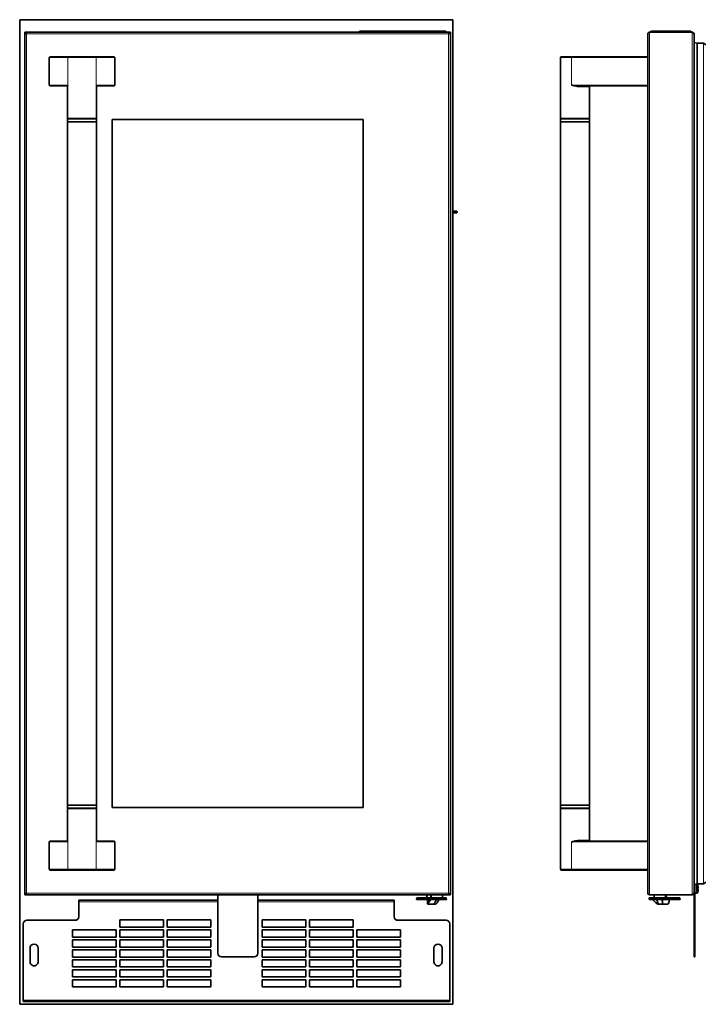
# Model space of a CAD drawing. Extents: x 9.5 to 55.4, y -5.9 to 61.1.
# Tile 1 of 3: x 9.5 to 33, y -5.9 to 27.9. Entities that reach past the tile are written whole.
import ezdxf

# ---------------------------------------------------------------- set-up
doc = ezdxf.new("R2010")
doc.units = 0
doc.header["$MEASUREMENT"] = 0

msp = doc.modelspace()

# ---------------------------------------------------------------- linework, layer by layer
at = {"color": 7, "lineweight": 35}
for p, q in [((9.481594, 27.904521), (9.481594, -5.92748)), ((9.481594, 27.904521), (24.361591, 27.904521)), ((24.365431, 27.904521), (24.361591, 27.904521)), ((24.361591, -5.92748), (24.361591, 27.904521)), ((24.365431, 21.309079), (24.365431, 27.904521)), ((9.66129, 27.475399), (9.69119, 27.475399)), ((9.66129, -2.164603), (9.66129, 27.475399)), ((9.701188, 27.445496), (9.701188, 27.475399)), ((9.701188, 27.475399), (24.241391, 27.475399)), ((21.408288, 27.505397), (21.158289, 27.505397)), ((21.158289, 27.475399), (21.158289, 27.505397)), ((21.408288, 27.505397), (23.878289, 27.505397)), ((24.128288, 27.505397), (23.878289, 27.505397)), ((24.128288, 27.505397), (24.128288, 27.475399)), ((24.241391, 27.475399), (24.241391, 27.445496)), ((24.281289, 27.475399), (24.251392, 27.475399)), ((24.281289, 27.475399), (24.281289, -2.164603)), ((31.063151, 27.415896), (31.063151, 27.415498)), ((31.063151, -2.104702), (31.063151, 27.415498)), ((31.123047, 27.475399), (32.593148, 27.475399)), ((31.418149, 27.505397), (31.16815, 27.505397)), ((31.16815, 27.475399), (31.16815, 27.505397)), ((31.418149, 27.505397), (32.28815, 27.505397)), ((32.538149, 27.505397), (32.28815, 27.505397)), ((32.538149, 27.505397), (32.538149, 27.475399)), ((32.649051, 27.415498), (32.653049, 27.415498)), ((32.653049, 27.415498), (32.653049, 27.397223)), ((32.653049, 27.397211), (32.653049, -2.086418)), ((32.759736, 27.09539), (32.659201, 27.126172)), ((32.978737, 27.09539), (32.759736, 27.09539)), ((32.759736, -1.784603), (32.759736, 27.09539)), ((10.498791, 26.600397), (10.498791, 25.660396)), ((10.529671, 26.630398), (11.167198, 26.630398)), ((11.167198, 26.630398), (12.08038, 26.630398)), ((12.08038, 26.630398), (12.717909, 26.630398)), ((12.748789, 25.660396), (12.748789, 26.600397)), ((28.063148, 24.505397), (28.063148, 26.600397)), ((28.093146, 26.630398), (28.451682, 26.630398)), ((28.451682, 26.630398), (31.063151, 26.630398)), ((31.063151, 26.630398), (31.063151, 26.600397)), ((31.063151, 25.660396), (31.063151, 26.600397)), ((10.529671, 25.630397), (11.109106, 25.630397)), ((11.123791, 25.620574), (11.123791, 24.505397)), ((11.128842, 25.643272), (11.127381, 25.639451)), ((11.130971, 25.64803), (11.128842, 25.643272)), ((12.123789, 25.620574), (12.123789, 24.505397)), ((12.717909, 25.630397), (12.138474, 25.630397)), ((28.519527, 25.633982), (28.503221, 25.639451)), ((28.543398, 25.644094), (28.515697, 25.6484)), ((31.063151, 25.630397), (28.689642, 25.630397)), ((29.063149, 24.505397), (29.063149, 25.600399)), ((31.063151, 25.630397), (31.063151, 25.660396)), ((11.123791, 24.505397), (12.123789, 24.505397)), ((12.123789, 24.495398), (11.123791, 24.495398)), ((11.123791, 24.495398), (11.123791, 24.395396)), ((11.123791, 24.395396), (11.623789, 24.395396)), ((11.123791, 24.395396), (11.123791, 0.915398)), ((11.123791, 24.395396), (12.123789, 24.395396)), ((11.311289, 24.505397), (11.311289, 24.495398)), ((11.623789, 24.395396), (12.123789, 24.395396)), ((11.936289, 24.505397), (11.936289, 24.495398)), ((12.123789, 24.495398), (12.123789, 24.395396)), ((12.123789, 24.395396), (12.123789, 0.915398)), ((12.66129, 24.475396), (12.66129, 0.835397)), ((12.66129, 24.475396), (21.281291, 24.475396)), ((21.281291, 0.835397), (21.281291, 24.475396)), ((28.063148, 24.505397), (28.563151, 24.505397)), ((28.563151, 24.495398), (28.063148, 24.495398)), ((28.063148, 24.395396), (28.063148, 24.495398)), ((28.063148, 24.395396), (29.063149, 24.395396)), ((28.063148, 0.915398), (28.063148, 24.395396)), ((28.063148, 24.395396), (28.563151, 24.395396)), ((28.250651, 24.495398), (28.250651, 24.505397)), ((28.563151, 24.505397), (29.063149, 24.505397)), ((29.063149, 24.495398), (28.563151, 24.495398)), ((28.563151, 24.395396), (29.063149, 24.395396)), ((28.875651, 24.495398), (28.875651, 24.505397)), ((29.063149, 24.395396), (29.063149, 24.495398)), ((29.063149, 0.915398), (29.063149, 24.395396)), ((24.438078, 21.322742), (24.390586, 21.322742)), ((24.485584, 21.322742), (24.438078, 21.322742)), ((24.365431, -5.92748), (24.365431, 21.276435)), ((24.390586, 21.26274), (24.438092, 21.26274)), ((24.438078, 21.26274), (24.390586, 21.26274)), ((24.485584, 21.26274), (24.438078, 21.26274)), ((24.438092, 21.26274), (24.485584, 21.26274)), ((11.123791, 0.915398), (11.623789, 0.915398)), ((12.123789, 0.915398), (11.123791, 0.915398)), ((11.123791, 0.815397), (11.123791, 0.915398)), ((11.123791, 0.815397), (12.123789, 0.815397)), ((11.123791, -0.30978), (11.123791, 0.805397)), ((12.123789, 0.805397), (11.123791, 0.805397)), ((11.311289, 0.805397), (11.311289, 0.815397)), ((11.623789, 0.915398), (12.123789, 0.915398)), ((11.936289, 0.805397), (11.936289, 0.815397)), ((12.123789, 0.815397), (12.123789, 0.915398)), ((12.123789, -0.30978), (12.123789, 0.805397)), ((21.281291, 0.835397), (12.66129, 0.835397)), ((28.063148, 0.915398), (29.063149, 0.915398)), ((28.563151, 0.915398), (28.063148, 0.915398)), ((28.063148, 0.915398), (28.063148, 0.815397)), ((28.063148, 0.815397), (28.563151, 0.815397)), ((28.563151, 0.805397), (28.063148, 0.805397)), ((28.063148, 0.805397), (28.063148, -1.289603)), ((28.250651, 0.815397), (28.250651, 0.805397)), ((29.063149, 0.915398), (28.563151, 0.915398)), ((28.563151, 0.815397), (29.063149, 0.815397)), ((29.063149, 0.805397), (28.563151, 0.805397)), ((28.875651, 0.815397), (28.875651, 0.805397)), ((29.063149, 0.915398), (29.063149, 0.815397)), ((29.063149, 0.805397), (29.063149, -0.289603)), ((10.529671, -0.319603), (11.109106, -0.319603)), ((12.116609, -0.337237), (12.118738, -0.332477)), ((12.118738, -0.332477), (12.120199, -0.328656)), ((12.717909, -0.319603), (12.138474, -0.319603)), ((28.478663, -0.337237), (28.492163, -0.332477)), ((28.492163, -0.332477), (28.503221, -0.328656)), ((31.063151, -0.319603), (28.689642, -0.319603)), ((31.063151, -0.349603), (31.063151, -0.319603)), ((10.498791, -0.349603), (10.498791, -1.289603)), ((12.748789, -1.289603), (12.748789, -0.349603)), ((31.063151, -1.289603), (31.063151, -0.349603)), ((11.167198, -1.319603), (10.529671, -1.319603)), ((12.08038, -1.319603), (11.167198, -1.319603)), ((12.717909, -1.319603), (12.08038, -1.319603)), ((28.451682, -1.319603), (28.093146, -1.319603)), ((31.063151, -1.319603), (28.451682, -1.319603)), ((31.063151, -1.289603), (31.063151, -1.319603)), ((32.659201, -1.815384), (32.759736, -1.784603)), ((32.683149, -1.904603), (32.683149, -1.808052)), ((32.683149, -4.174603), (32.683149, -1.904603)), ((32.710764, -1.799604), (32.742468, -1.799604)), ((32.759736, -1.784603), (32.978737, -1.784603)), ((32.788643, -1.862451), (32.788163, -1.862536)), ((32.799846, -1.935475), (32.788163, -1.937536)), ((32.788163, -1.971671), (32.799928, -1.973745)), ((9.66129, -2.164603), (9.69119, -2.164603)), ((9.701188, -2.164603), (9.701188, -2.134703)), ((9.701188, -2.164603), (24.241391, -2.164603)), ((11.511585, -2.351103), (16.28879, -2.351103)), ((16.28879, -2.164602), (16.28879, -4.174603)), ((17.663789, -4.174603), (17.663789, -2.164602)), ((17.663789, -2.351103), (22.351584, -2.351103)), ((23.12363, -2.269603), (23.121535, -2.329603)), ((23.121535, -2.329603), (23.155897, -2.329603)), ((23.12363, -2.269603), (23.157613, -2.269603)), ((23.155897, -2.329603), (23.328093, -2.329603)), ((23.157613, -2.269603), (23.327911, -2.269603)), ((23.845931, -2.269603), (23.327911, -2.269603)), ((23.846114, -2.329603), (23.328093, -2.329603)), ((23.472617, -2.169603), (23.4703, -2.269603)), ((23.472617, -2.169603), (23.478043, -2.169603)), ((23.478043, -2.169603), (23.489937, -2.169603)), ((23.489937, -2.169603), (23.59908, -2.169603)), ((23.497872, -2.475127), (23.493801, -2.358556)), ((23.59908, -2.169603), (23.610686, -2.169603)), ((23.610686, -2.169603), (23.620413, -2.169603)), ((23.620413, -2.169603), (23.632236, -2.169603)), ((23.661941, -2.169603), (23.632236, -2.169603)), ((24.008044, -2.169603), (23.661941, -2.169603)), ((23.845931, -2.269603), (24.140692, -2.269603)), ((23.846114, -2.329603), (24.142788, -2.329603)), ((24.008044, -2.169603), (24.009789, -2.269603)), ((24.140692, -2.269603), (24.142788, -2.329603)), ((24.241391, -2.134703), (24.241391, -2.164603)), ((24.281289, -2.164603), (24.251392, -2.164603)), ((31.063151, -2.104702), (31.063151, -2.105099)), ((31.110436, -2.269603), (31.108341, -2.329603)), ((31.108341, -2.329603), (31.109066, -2.329603)), ((31.154386, -2.329603), (31.109066, -2.329603)), ((31.110436, -2.269603), (31.111152, -2.269603)), ((31.156472, -2.269603), (31.111152, -2.269603)), ((31.123047, -2.164603), (32.593148, -2.164603)), ((31.154386, -2.329603), (31.664563, -2.329603)), ((31.156472, -2.269603), (31.663357, -2.269603)), ((31.287895, -2.169603), (31.28615, -2.269603)), ((31.587275, -2.169603), (31.287895, -2.169603)), ((31.668403, -2.169603), (31.587275, -2.169603)), ((32.08932, -2.269603), (31.663357, -2.269603)), ((32.090521, -2.329603), (31.664563, -2.329603)), ((31.668403, -2.169603), (31.697167, -2.169603)), ((31.668403, -2.169603), (31.670148, -2.269603)), ((31.697167, -2.169603), (31.699978, -2.169603)), ((31.699978, -2.169603), (31.702299, -2.269603)), ((31.80208, -2.360226), (31.802137, -2.358556)), ((32.08932, -2.269603), (32.169444, -2.269603)), ((32.090521, -2.329603), (32.17154, -2.329603)), ((32.169444, -2.269603), (32.17154, -2.329603)), ((32.60487, -2.154798), (32.593148, -2.164603)), ((32.649051, -2.104702), (32.653049, -2.104702)), ((32.653049, -2.086421), (32.653049, -2.104702)), ((32.65315, -4.174603), (32.65315, -2.086423)), ((32.688147, -2.109603), (32.742468, -2.109603)), ((32.788163, -2.046671), (32.788643, -2.046756)), ((11.511575, -2.916104), (11.511575, -2.401403)), ((22.351574, -2.401403), (22.351574, -2.916104)), ((22.351584, -2.401403), (22.351584, -2.398903)), ((22.351584, -2.398903), (22.351584, -2.401403)), ((22.351584, -2.661103), (22.351584, -2.401403)), ((22.351584, -2.401403), (22.351584, -2.916104)), ((23.512862, -2.489604), (23.5181, -2.489604)), ((23.72103, -2.489604), (23.5181, -2.489604)), ((23.766451, -2.489604), (23.72103, -2.489604)), ((31.463974, -2.489604), (31.421884, -2.489604)), ((31.56138, -2.489604), (31.463974, -2.489604)), ((31.74389, -2.489604), (31.56138, -2.489604)), ((9.726576, -3.041103), (11.386576, -3.041103)), ((12.923576, -3.023103), (12.923576, -3.273103)), ((14.423577, -3.023103), (12.923576, -3.023103)), ((12.923585, -3.023103), (12.923585, -3.273103)), ((14.423577, -3.273103), (14.423577, -3.023103)), ((14.552575, -3.023103), (14.552575, -3.273103)), ((16.052577, -3.023103), (14.552575, -3.023103)), ((14.552585, -3.023103), (14.552585, -3.273103)), ((16.052577, -3.273103), (16.052577, -3.023103)), ((17.810576, -3.023103), (17.810576, -3.273103)), ((19.310575, -3.023103), (17.810576, -3.023103)), ((17.810584, -3.023103), (17.810584, -3.273103)), ((19.310575, -3.273103), (19.310575, -3.023103)), ((19.439576, -3.023103), (19.439576, -3.273103)), ((20.939576, -3.023103), (19.439576, -3.023103)), ((19.439586, -3.023103), (19.439586, -3.273103)), ((20.939576, -3.273103), (20.939576, -3.023103)), ((22.476576, -3.041103), (24.136574, -3.041103)), ((9.601576, -3.166103), (9.601576, -5.785804)), ((11.294576, -3.366103), (11.294576, -3.616104)), ((12.794575, -3.366103), (11.294576, -3.366103)), ((11.294583, -3.366103), (11.294583, -3.616104)), ((12.794575, -3.616104), (12.794575, -3.366103)), ((12.923576, -3.273103), (14.423577, -3.273103)), ((12.923576, -3.366103), (12.923576, -3.616104)), ((14.423577, -3.366103), (12.923576, -3.366103)), ((12.923585, -3.366103), (12.923585, -3.616104)), ((14.423577, -3.616104), (14.423577, -3.366103)), ((14.552575, -3.273103), (16.052577, -3.273103)), ((14.552575, -3.366103), (14.552575, -3.616104)), ((16.052577, -3.366103), (14.552575, -3.366103)), ((14.552585, -3.366103), (14.552585, -3.616104)), ((16.052577, -3.616104), (16.052577, -3.366103)), ((17.810576, -3.273103), (19.310575, -3.273103)), ((17.810576, -3.366103), (17.810576, -3.616104)), ((19.310575, -3.366103), (17.810576, -3.366103)), ((17.810584, -3.366103), (17.810584, -3.616104)), ((19.310575, -3.616104), (19.310575, -3.366103)), ((19.439576, -3.273103), (20.939576, -3.273103)), ((19.439576, -3.366103), (19.439576, -3.616104)), ((20.939576, -3.366103), (19.439576, -3.366103)), ((19.439586, -3.366103), (19.439586, -3.616104)), ((20.939576, -3.616104), (20.939576, -3.366103)), ((21.068577, -3.366103), (21.068577, -3.616104)), ((22.568576, -3.366103), (21.068577, -3.366103)), ((21.068586, -3.366103), (21.068586, -3.616104)), ((22.568576, -3.616104), (22.568576, -3.366103)), ((24.261576, -5.785804), (24.261576, -3.166103)), ((24.261585, -5.785804), (24.261585, -3.166103)), ((11.294576, -3.616104), (12.794575, -3.616104)), ((11.294576, -3.709103), (11.294576, -3.959103)), ((12.794575, -3.709103), (11.294576, -3.709103)), ((11.294583, -3.709103), (11.294583, -3.959103)), ((12.794575, -3.959103), (12.794575, -3.709103)), ((12.923576, -3.616104), (14.423577, -3.616104)), ((12.923576, -3.709103), (12.923576, -3.959103)), ((14.423577, -3.709103), (12.923576, -3.709103)), ((12.923585, -3.709103), (12.923585, -3.959103)), ((14.423577, -3.959103), (14.423577, -3.709103)), ((14.552575, -3.616104), (16.052577, -3.616104)), ((14.552575, -3.709103), (14.552575, -3.959103)), ((16.052577, -3.709103), (14.552575, -3.709103)), ((14.552585, -3.709103), (14.552585, -3.959103)), ((16.052577, -3.959103), (16.052577, -3.709103)), ((17.810576, -3.616104), (19.310575, -3.616104)), ((17.810576, -3.709103), (17.810576, -3.959103)), ((19.310575, -3.709103), (17.810576, -3.709103)), ((17.810584, -3.709103), (17.810584, -3.959103)), ((19.310575, -3.959103), (19.310575, -3.709103)), ((19.439576, -3.616104), (20.939576, -3.616104)), ((19.439576, -3.709103), (19.439576, -3.959103)), ((20.939576, -3.709103), (19.439576, -3.709103)), ((19.439586, -3.709103), (19.439586, -3.959103)), ((20.939576, -3.959103), (20.939576, -3.709103)), ((21.068577, -3.616104), (22.568576, -3.616104)), ((21.068577, -3.709103), (21.068577, -3.959103)), ((22.568576, -3.709103), (21.068577, -3.709103)), ((21.068586, -3.709103), (21.068586, -3.959103)), ((22.568576, -3.959103), (22.568576, -3.709103)), ((9.836076, -3.996602), (9.836076, -4.465604)), ((9.836083, -3.996602), (9.836083, -4.465604)), ((10.117076, -4.465604), (10.117076, -3.996602)), ((11.294576, -3.959103), (12.794575, -3.959103)), ((11.294576, -4.052104), (11.294576, -4.302103)), ((12.794575, -4.052104), (11.294576, -4.052104)), ((11.294583, -4.052104), (11.294583, -4.302103)), ((12.794575, -4.302103), (12.794575, -4.052104)), ((12.923576, -3.959103), (14.423577, -3.959103)), ((12.923576, -4.052104), (12.923576, -4.302103)), ((14.423577, -4.052104), (12.923576, -4.052104)), ((12.923585, -4.052104), (12.923585, -4.302103)), ((14.423577, -4.302103), (14.423577, -4.052104)), ((14.552575, -3.959103), (16.052577, -3.959103)), ((14.552575, -4.052104), (14.552575, -4.302103)), ((16.052577, -4.052104), (14.552575, -4.052104)), ((14.552585, -4.052104), (14.552585, -4.302103)), ((16.052577, -4.302103), (16.052577, -4.052104)), ((17.810576, -3.959103), (19.310575, -3.959103)), ((17.810576, -4.052104), (17.810576, -4.302103)), ((19.310575, -4.052104), (17.810576, -4.052104)), ((17.810584, -4.052104), (17.810584, -4.302103)), ((19.310575, -4.302103), (19.310575, -4.052104)), ((19.439576, -3.959103), (20.939576, -3.959103)), ((19.439576, -4.052104), (19.439576, -4.302103)), ((20.939576, -4.052104), (19.439576, -4.052104)), ((19.439586, -4.052104), (19.439586, -4.302103)), ((20.939576, -4.302103), (20.939576, -4.052104)), ((21.068577, -3.959103), (22.568576, -3.959103)), ((21.068577, -4.052104), (21.068577, -4.302103)), ((22.568576, -4.052104), (21.068577, -4.052104)), ((21.068586, -4.052104), (21.068586, -4.302103)), ((22.568576, -4.302103), (22.568576, -4.052104)), ((23.716075, -3.996602), (23.716075, -4.465604)), ((23.716085, -3.996602), (23.716085, -4.465604)), ((23.997077, -4.465604), (23.997077, -3.996602)), ((11.294576, -4.302103), (12.794575, -4.302103)), ((11.294576, -4.395103), (11.294576, -4.645103)), ((12.794575, -4.395103), (11.294576, -4.395103)), ((11.294583, -4.395103), (11.294583, -4.645103)), ((12.794575, -4.645103), (12.794575, -4.395103)), ((12.923576, -4.302103), (14.423577, -4.302103)), ((12.923576, -4.395103), (12.923576, -4.645103)), ((14.423577, -4.395103), (12.923576, -4.395103)), ((12.923585, -4.395103), (12.923585, -4.645103)), ((14.423577, -4.645103), (14.423577, -4.395103)), ((14.552575, -4.302103), (16.052577, -4.302103)), ((14.552575, -4.395103), (14.552575, -4.645103)), ((16.052577, -4.395103), (14.552575, -4.395103)), ((14.552585, -4.395103), (14.552585, -4.645103)), ((16.052577, -4.645103), (16.052577, -4.395103)), ((16.413789, -4.299604), (17.53879, -4.299604)), ((17.810576, -4.302103), (19.310575, -4.302103)), ((17.810576, -4.395103), (17.810576, -4.645103)), ((19.310575, -4.395103), (17.810576, -4.395103)), ((17.810584, -4.395103), (17.810584, -4.645103)), ((19.310575, -4.645103), (19.310575, -4.395103)), ((19.439576, -4.302103), (20.939576, -4.302103)), ((19.439576, -4.395103), (19.439576, -4.645103)), ((20.939576, -4.395103), (19.439576, -4.395103)), ((19.439586, -4.395103), (19.439586, -4.645103)), ((20.939576, -4.645103), (20.939576, -4.395103)), ((21.068577, -4.302103), (22.568576, -4.302103)), ((21.068577, -4.395103), (21.068577, -4.645103)), ((22.568576, -4.395103), (21.068577, -4.395103)), ((21.068586, -4.395103), (21.068586, -4.645103)), ((22.568576, -4.645103), (22.568576, -4.395103)), ((32.65315, -4.174603), (32.65315, -4.299604)), ((32.683149, -4.299604), (32.65315, -4.299604)), ((32.683149, -4.299604), (32.683149, -4.174603)), ((11.294576, -4.645103), (12.794575, -4.645103)), ((12.923576, -4.645103), (14.423577, -4.645103)), ((14.552575, -4.645103), (16.052577, -4.645103)), ((17.810576, -4.645103), (19.310575, -4.645103)), ((19.439576, -4.645103), (20.939576, -4.645103)), ((21.068577, -4.645103), (22.568576, -4.645103)), ((11.294576, -4.738103), (11.294576, -4.988103)), ((12.794575, -4.738103), (11.294576, -4.738103)), ((11.294576, -4.988103), (12.794575, -4.988103)), ((11.294583, -4.738103), (11.294583, -4.988103)), ((12.794575, -4.988103), (12.794575, -4.738103)), ((12.923576, -4.738103), (12.923576, -4.988103)), ((14.423577, -4.738103), (12.923576, -4.738103)), ((12.923576, -4.988103), (14.423577, -4.988103)), ((12.923585, -4.738103), (12.923585, -4.988103)), ((14.423577, -4.988103), (14.423577, -4.738103)), ((14.552575, -4.738103), (14.552575, -4.988103)), ((16.052577, -4.738103), (14.552575, -4.738103)), ((14.552575, -4.988103), (16.052577, -4.988103)), ((14.552585, -4.738103), (14.552585, -4.988103)), ((16.052577, -4.988103), (16.052577, -4.738103)), ((17.810576, -4.738103), (17.810576, -4.988103)), ((19.310575, -4.738103), (17.810576, -4.738103)), ((17.810576, -4.988103), (19.310575, -4.988103)), ((17.810584, -4.738103), (17.810584, -4.988103)), ((19.310575, -4.988103), (19.310575, -4.738103)), ((19.439576, -4.738103), (19.439576, -4.988103)), ((20.939576, -4.738103), (19.439576, -4.738103)), ((19.439576, -4.988103), (20.939576, -4.988103)), ((19.439586, -4.738103), (19.439586, -4.988103)), ((20.939576, -4.988103), (20.939576, -4.738103)), ((21.068577, -4.738103), (21.068577, -4.988103)), ((22.568576, -4.738103), (21.068577, -4.738103)), ((21.068577, -4.988103), (22.568576, -4.988103)), ((21.068586, -4.738103), (21.068586, -4.988103)), ((22.568576, -4.988103), (22.568576, -4.738103)), ((11.294576, -5.081103), (11.294576, -5.331103)), ((12.794575, -5.081103), (11.294576, -5.081103)), ((11.294576, -5.331103), (12.794575, -5.331103)), ((11.294583, -5.081103), (11.294583, -5.331103)), ((12.794575, -5.331103), (12.794575, -5.081103)), ((12.923576, -5.081103), (12.923576, -5.331103)), ((14.423577, -5.081103), (12.923576, -5.081103)), ((12.923576, -5.331103), (14.423577, -5.331103)), ((12.923585, -5.081103), (12.923585, -5.331103)), ((14.423577, -5.331103), (14.423577, -5.081103)), ((14.552575, -5.081103), (14.552575, -5.331103)), ((16.052577, -5.081103), (14.552575, -5.081103)), ((14.552575, -5.331103), (16.052577, -5.331103)), ((14.552585, -5.081103), (14.552585, -5.331103)), ((16.052577, -5.331103), (16.052577, -5.081103)), ((17.810576, -5.081103), (17.810576, -5.331103)), ((19.310575, -5.081103), (17.810576, -5.081103)), ((17.810576, -5.331103), (19.310575, -5.331103)), ((17.810584, -5.081103), (17.810584, -5.331103)), ((19.310575, -5.331103), (19.310575, -5.081103)), ((19.439576, -5.081103), (19.439576, -5.331103)), ((20.939576, -5.081103), (19.439576, -5.081103)), ((19.439576, -5.331103), (20.939576, -5.331103)), ((19.439586, -5.081103), (19.439586, -5.331103)), ((20.939576, -5.331103), (20.939576, -5.081103)), ((21.068577, -5.081103), (21.068577, -5.331103)), ((22.568576, -5.081103), (21.068577, -5.081103)), ((21.068577, -5.331103), (22.568576, -5.331103)), ((21.068586, -5.081103), (21.068586, -5.331103)), ((22.568576, -5.331103), (22.568576, -5.081103)), ((24.261585, -5.785804), (24.261585, -5.526103)), ((24.361591, -5.92748), (9.481594, -5.92748)), ((24.261585, -5.836104), (9.601586, -5.836104)), ((24.365431, -5.92748), (24.361591, -5.92748))]:
    msp.add_line(p, q, dxfattribs=at)
at = {"color": 7, "lineweight": 13}
for p, q in [((24.221388, 27.415498), (9.721191, 27.415498)), ((9.721191, 27.415498), (9.721191, -2.104702)), ((21.408288, 27.505397), (21.408288, 27.475399)), ((23.878289, 27.475399), (23.878289, 27.505397)), ((24.221388, -2.104702), (24.221388, 27.415498)), ((31.123047, 27.475399), (31.123047, -2.164603)), ((31.418149, 27.505397), (31.418149, 27.475399)), ((32.28815, 27.475399), (32.28815, 27.505397)), ((32.593148, 27.475399), (32.593148, -2.164603)), ((32.659201, -1.815384), (32.659201, 27.126172)), ((32.978737, -1.784603), (32.978737, 27.09539)), ((11.138055, 26.600397), (10.498791, 26.600397)), ((11.138055, 25.660396), (11.138055, 26.600397)), ((12.109525, 26.600397), (11.138055, 26.600397)), ((12.748789, 26.600397), (12.109525, 26.600397)), ((12.109525, 25.660396), (12.109525, 26.600397)), ((28.44457, 26.600397), (28.063148, 26.600397)), ((31.063151, 26.600397), (28.44457, 26.600397)), ((28.44457, 25.660396), (28.44457, 26.600397)), ((11.138055, 25.660396), (10.498791, 25.660396)), ((11.110017, 25.632918), (11.110348, 25.633482)), ((11.110348, 25.633482), (11.112177, 25.636205)), ((11.112177, 25.636205), (11.113828, 25.638365)), ((11.113828, 25.638365), (11.11577, 25.640696)), ((11.11577, 25.640696), (11.115882, 25.640826)), ((11.115882, 25.640826), (11.115918, 25.640864)), ((11.123791, 25.620992), (11.123791, 25.620574)), ((12.748789, 25.660396), (12.109525, 25.660396)), ((12.123789, 25.620574), (12.123787, 25.620992)), ((12.130332, 25.642352), (12.128701, 25.644094)), ((12.131642, 25.640888), (12.130332, 25.642352)), ((12.131808, 25.640696), (12.131661, 25.640864)), ((12.137563, 25.632918), (12.137231, 25.633482)), ((31.063151, 25.660396), (28.44457, 25.660396)), ((28.534964, 25.629013), (28.519527, 25.633982)), ((28.555235, 25.642352), (28.543398, 25.644094)), ((28.565568, 25.640888), (28.555235, 25.642352)), ((28.563151, 25.620574), (28.561675, 25.620992)), ((28.565722, 25.640864), (28.565568, 25.640888)), ((28.566952, 25.640696), (28.565722, 25.640864)), ((28.622677, 25.606444), (28.621994, 25.606569)), ((28.62371, 25.606257), (28.622677, 25.606444)), ((28.635143, 25.632918), (28.62867, 25.633482)), ((28.682482, 25.600399), (29.063149, 25.600399)), ((11.110017, -0.322124), (11.110348, -0.32269)), ((11.11577, -0.329901), (11.115918, -0.330072)), ((11.115938, -0.330093), (11.117247, -0.331558)), ((11.117247, -0.331558), (11.118879, -0.3333)), ((11.123791, -0.30978), (11.123791, -0.310199)), ((12.123787, -0.310199), (12.123789, -0.30978)), ((12.131697, -0.330031), (12.131661, -0.330072)), ((12.131808, -0.329901), (12.131697, -0.330031)), ((12.133749, -0.327573), (12.131808, -0.329901)), ((12.135403, -0.325411), (12.133749, -0.327573)), ((12.137231, -0.32269), (12.135403, -0.325411)), ((12.137563, -0.322124), (12.137231, -0.32269)), ((28.561675, -0.310199), (28.563151, -0.30978)), ((28.56602, -0.330031), (28.565722, -0.330072)), ((28.566952, -0.329901), (28.56602, -0.330031)), ((28.584436, -0.327573), (28.566952, -0.329901)), ((28.602256, -0.325411), (28.584436, -0.327573)), ((28.62199, -0.295759), (28.622672, -0.295635)), ((28.635143, -0.322124), (28.62867, -0.32269)), ((29.063149, -0.289603), (28.682482, -0.289603)), ((10.498791, -0.349603), (11.138055, -0.349603)), ((11.138055, -0.349603), (11.138055, -1.289603)), ((12.109525, -0.349603), (12.748789, -0.349603)), ((12.109525, -0.349603), (12.109525, -1.289603)), ((28.44457, -0.349603), (31.063151, -0.349603)), ((28.44457, -0.349603), (28.44457, -1.289603)), ((10.498791, -1.289603), (11.138055, -1.289603)), ((11.138055, -1.289603), (12.109525, -1.289603)), ((12.109525, -1.289603), (12.748789, -1.289603)), ((28.063148, -1.289603), (28.44457, -1.289603)), ((28.44457, -1.289603), (31.063151, -1.289603)), ((32.683149, -1.904603), (32.65315, -1.904603)), ((32.688147, -1.954603), (32.688147, -1.806525)), ((32.688147, -2.109603), (32.688147, -1.954603)), ((32.742468, -1.799604), (32.742468, -1.954603)), ((32.742468, -1.954603), (32.742468, -2.109603)), ((32.769064, -1.954603), (32.769064, -1.815714)), ((32.769064, -2.093491), (32.769064, -1.954603)), ((9.721191, -2.104702), (24.221388, -2.104702)), ((23.328093, -2.329603), (23.327911, -2.269603)), ((23.489937, -2.169603), (23.487616, -2.269603)), ((23.493801, -2.358556), (23.552395, -2.358556)), ((23.552395, -2.358556), (23.570893, -2.358556)), ((23.581, -2.34831), (23.581288, -2.347954)), ((23.597566, -2.269603), (23.59833, -2.219285)), ((23.59833, -2.219285), (23.59908, -2.169603)), ((23.632236, -2.169603), (23.630679, -2.269603)), ((23.846114, -2.329603), (23.845931, -2.269603)), ((31.109066, -2.329603), (31.111152, -2.269603)), ((31.154386, -2.329603), (31.156472, -2.269603)), ((31.664563, -2.329603), (31.663357, -2.269603)), ((31.699488, -2.269603), (31.697167, -2.169603)), ((31.802133, -2.358556), (31.80208, -2.360226)), ((31.803824, -2.348015), (31.803723, -2.348347)), ((32.090521, -2.329603), (32.08932, -2.269603)), ((16.28879, -2.401403), (11.511575, -2.401403)), ((22.351574, -2.401403), (17.663789, -2.401403)), ((23.503365, -2.475127), (23.497872, -2.475127)), ((31.404967, -2.484274), (31.405236, -2.484345)), ((32.65315, -4.174603), (32.683149, -4.174603)), ((9.601576, -5.785804), (24.261576, -5.785804))]:
    msp.add_line(p, q, dxfattribs=at)
at = {"color": 7, "lineweight": 35}
for points in [[(9.706189, 27.470838), (9.703546, 27.47437), (9.702162, 27.475221), (9.701188, 27.475399)], [(24.241391, 27.475399), (24.240208, 27.475137), (24.237897, 27.473159), (24.236388, 27.470838)], [(9.701188, -2.164603), (9.702371, -2.164343), (9.70468, -2.162364), (9.706189, -2.160044)], [(23.836069, -2.412855), (23.858003, -2.3802), (23.868139, -2.363528), (23.877525, -2.346671)], [(24.236388, -2.160044), (24.239031, -2.163576), (24.240415, -2.164427), (24.241391, -2.164603)], [(31.236121, -2.339068), (31.226773, -2.333909), (31.21619, -2.330714), (31.20505, -2.329603)], [(31.266888, -2.368031), (31.292076, -2.394195), (31.321147, -2.420573), (31.330763, -2.428644)], [(31.573534, -2.412855), (31.569252, -2.391195), (31.562678, -2.369105), (31.553994, -2.346671)], [(23.723918, -2.48642), (23.721784, -2.489262), (23.721261, -2.489565), (23.72103, -2.489604)], [(31.330763, -2.428644), (31.366827, -2.456836), (31.404967, -2.484274)], [(31.760259, -2.480661), (31.774619, -2.458149), (31.785706, -2.435779), (31.791026, -2.42193)]]:
    msp.add_lwpolyline(points, dxfattribs=at)
at = {"color": 7, "lineweight": 13}
for points in [[(11.109106, 25.630397), (11.109065, 25.630407), (11.109034, 25.630433), (11.109012, 25.630496), (11.109024, 25.630709), (11.109185, 25.631238), (11.110017, 25.632918)], [(12.138474, 25.630397), (12.138514, 25.630407), (12.138543, 25.630433), (12.138567, 25.630496), (12.138555, 25.630709), (12.138394, 25.631238), (12.137563, 25.632918)], [(28.689642, 25.630397), (28.68846, 25.629984), (28.687696, 25.629268), (28.686307, 25.626937), (28.684707, 25.622119), (28.682832, 25.609681), (28.682482, 25.600399)], [(11.109106, -0.319603), (11.109065, -0.319612), (11.109034, -0.319639), (11.109012, -0.319702), (11.109024, -0.319917), (11.109185, -0.320444), (11.110017, -0.322124)], [(12.138474, -0.319603), (12.138514, -0.319612), (12.138543, -0.319639), (12.138567, -0.319702), (12.138555, -0.319917), (12.138394, -0.320444), (12.137563, -0.322124)], [(28.622672, -0.295635), (28.652493, -0.291251), (28.667478, -0.290018), (28.682482, -0.289581)], [(23.581288, -2.347954), (23.585811, -2.341221), (23.587142, -2.337813)], [(23.60043, -2.337813), (23.600166, -2.342896), (23.598945, -2.348079), (23.597008, -2.353251)], [(23.503365, -2.475127), (23.503548, -2.475097), (23.503918, -2.474858), (23.504288, -2.474368), (23.505038, -2.472498)], [(23.521363, -2.484345), (23.520008, -2.487904), (23.519258, -2.488985), (23.518485, -2.489534), (23.5181, -2.489604)], [(23.587565, -2.369293), (23.56848, -2.395903), (23.559508, -2.409118), (23.547027, -2.428889)]]:
    msp.add_lwpolyline(points, dxfattribs=at)
at = {"color": 7, "lineweight": 35}
for centre, radius, start, end in [((9.690241, 27.476129), 0.028983, 181.444935, 212.777608), ((9.72324, 27.497342), 0.068271, 212.753102, 229.445975), ((9.80564, 27.590349), 0.192569, 228.810316, 236.114753), ((9.742949, 27.475663), 0.051766, 180.29327, 197.119891), ((9.766148, 27.483182), 0.076165, 197.38896, 209.693942), ((10.114334, 28.043391), 0.740805, 235.830153, 237.947948), ((9.829088, 27.518887), 0.148546, 209.632197, 216.525087), ((9.700686, 27.437927), 0.007606, 43.840942, 86.196728), ((9.685973, 27.422642), 0.028858, 29.158747, 45.500142), ((9.643436, 27.439551), 0.07015, 15.116585, 26.499467), ((10.099724, 27.718073), 0.484594, 216.405395, 218.636545), ((9.622996, 27.385403), 0.102038, 24.041839, 30.188818), ((9.408592, 27.369976), 0.31511, 12.544494, 16.193646), ((9.330306, 27.252382), 0.423546, 22.650681, 24.344678), ((8.354306, 27.12999), 1.396377, 11.798013, 12.760699), ((23.842855, 27.718073), 0.484594, 321.363457, 323.594603), ((23.828245, 28.043391), 0.740805, 302.052047, 304.169853), ((25.588273, 27.12999), 1.396377, 167.239299, 168.201987), ((24.612273, 27.252382), 0.423546, 155.655326, 157.349322), ((24.319583, 27.385403), 0.102038, 149.811184, 155.958163), ((24.533985, 27.369976), 0.31511, 163.80635, 167.455502), ((24.256606, 27.422642), 0.028858, 134.499853, 150.841258), ((24.299143, 27.439551), 0.07015, 153.500538, 164.883417), ((24.113491, 27.518887), 0.148546, 323.474911, 330.367808), ((24.24189, 27.437927), 0.007606, 93.803277, 136.159056), ((24.176429, 27.483182), 0.076165, 330.30606, 342.611033), ((24.136939, 27.590349), 0.192569, 303.885249, 311.189682), ((24.199627, 27.475663), 0.051766, 342.880107, 359.706728), ((24.219336, 27.497342), 0.068271, 310.554024, 327.2469), ((24.252339, 27.476129), 0.028983, 327.22239, 358.55507), ((31.092097, 27.414767), 0.028983, 147.222392, 178.555065), ((31.123047, 27.415498), 0.0599, 90.000003, 180.000005), ((31.125099, 27.393551), 0.068271, 130.554025, 147.246898), ((31.207501, 27.300545), 0.192569, 123.885247, 131.189684), ((31.516195, 26.847505), 0.740805, 122.052052, 124.169847), ((32.114561, 26.889946), 0.75616, 48.452355, 50.73511), ((32.593148, 27.415498), 0.0599, 67.5, 90.000003), ((32.477734, 27.298488), 0.209505, 41.150858, 48.677867), ((32.593148, 27.415498), 0.0599, 45.000001, 67.463793), ((32.57033, 27.378689), 0.086964, 26.020077, 41.478619), ((32.593148, 27.415498), 0.0599, 360, 44.982192), ((32.601765, 27.394971), 0.051551, 13.513892, 24.999995), ((32.610392, 27.397115), 0.042656, 0.129132, 13.420418), ((32.657735, 27.12139), 0.005, 72.977108, 159.836412), ((32.978737, 27.033389), 0.062, 0, 90.000003), ((28.093146, 26.600397), 0.03, 90.000003, 180.000005), ((11.108854, 25.613951), 0.016456, 35.47353, 89.121353), ((11.193822, 25.572298), 0.103783, 132.839584, 138.647936), ((11.113929, 25.61751), 0.010237, 15.668234, 35.724488), ((11.220591, 25.543367), 0.143204, 125.193747, 132.821512), ((11.18175, 25.61918), 0.058007, 159.55285, 178.207545), ((11.224395, 25.602681), 0.103854, 146.23909, 154.107878), ((12.02992, 25.606531), 0.096106, 20.034289, 34.084215), ((12.026988, 25.543367), 0.143205, 47.17864, 54.806251), ((12.052724, 25.615523), 0.071592, 14.94317, 19.527115), ((12.13356, 25.617558), 0.010135, 144.191359, 164.719356), ((12.047649, 25.566111), 0.112475, 43.895331, 47.023585), ((12.138726, 25.613951), 0.016456, 90.87846, 144.525874), ((29.434478, 31.305677), 5.731404, 260.054218, 260.775308), ((29.38329, 28.194032), 2.701934, 249.670172, 250.990871), ((29.093147, 25.600399), 0.03, 90.000003, 180.000005), ((24.390586, 21.292741), 0.03, 90.000003, 179.999995), ((24.485584, 21.292741), 0.03, 359.999998, 90.000003), ((24.390586, 21.292741), 0.03, 179.999995, 269.999997), ((24.485584, 21.292741), 0.03, 269.999997, 0.000002), ((11.108854, -0.303156), 0.016456, 270.878462, 324.525872), ((11.199928, -0.255317), 0.112475, 223.895326, 227.02358), ((11.11402, -0.306764), 0.010135, 324.19136, 344.719344), ((11.220591, -0.232573), 0.143205, 227.178639, 234.806253), ((11.194856, -0.304728), 0.071592, 194.943165, 199.52711), ((11.21766, -0.295738), 0.096106, 200.034292, 214.08421), ((12.023182, -0.291887), 0.103854, 326.239096, 334.107883), ((12.026988, -0.232573), 0.143204, 305.193742, 312.821506), ((12.065827, -0.308386), 0.058007, 339.552854, 358.207539), ((12.133656, -0.306714), 0.010242, 195.686289, 215.720669), ((12.053755, -0.261506), 0.103783, 312.839579, 318.647934), ((12.138726, -0.303156), 0.016456, 215.473525, 269.121348), ((29.739207, -3.865079), 3.746284, 109.662457, 110.217185), ((29.434459, -5.994787), 5.731306, 99.224672, 99.945789), ((28.891486, -1.455257), 1.191618, 106.068002, 109.015557), ((28.898272, -2.705923), 2.399015, 97.967985, 99.176198), ((29.093147, -0.289603), 0.03, 180.000005, 269.999997), ((28.093146, -1.289603), 0.03, 180.000005, 269.999997), ((32.657735, -1.810603), 0.005, 200.126008, 287.022892), ((32.742468, -1.829603), 0.03, 27.578467, 90.000003), ((32.503148, -1.954603), 0.3, 17.889109, 27.578467), ((32.978737, -1.722603), 0.062, 269.999997, 360), ((9.690241, -2.165333), 0.028983, 147.222392, 178.555065), ((9.723279, -2.186583), 0.068322, 130.558929, 147.217788), ((9.805705, -2.279643), 0.192678, 123.886845, 131.180613), ((9.742949, -2.164868), 0.051766, 162.880109, 179.70673), ((9.766164, -2.172395), 0.076182, 150.307083, 162.599989), ((10.11455, -2.732932), 0.741206, 122.052503, 124.168167), ((9.829136, -2.208128), 0.148606, 143.475978, 150.359839), ((9.700686, -2.127134), 0.007606, 273.803272, 316.159058), ((9.685973, -2.111848), 0.028858, 314.499858, 330.841253), ((9.643436, -2.128756), 0.07015, 333.500533, 344.883415), ((10.100459, -2.407847), 0.485523, 141.365136, 143.588034), ((9.622996, -2.07461), 0.102038, 329.811182, 335.958161), ((9.408592, -2.059182), 0.31511, 343.806354, 347.455506), ((9.330306, -1.941588), 0.423546, 335.655322, 337.349319), ((8.354306, -1.819196), 1.396377, 347.239301, 348.201987), ((23.463817, -2.359604), 0.03, 2, 90.000003), ((23.607336, -2.342361), 0.020682, 148.676184, 167.310702), ((23.593111, -2.333357), 0.003816, 97.811116, 153.098759), ((23.592082, -2.335276), 0.005718, 39.809129, 84.79587), ((23.581091, -2.345612), 0.020835, 21.968112, 42.300557), ((24.859177, -3.064614), 1.281132, 145.917375, 148.666567), ((23.823728, -2.364772), 0.031416, 114.278771, 144.781036), ((23.835372, -2.389723), 0.058994, 98.332594, 114.622609), ((23.846714, -2.459016), 0.129231, 91.574286, 98.855309), ((23.856317, -2.725557), 0.395956, 89.643248, 91.903658), ((23.903972, -2.360878), 0.030025, 124.88408, 151.754536), ((23.906615, -2.36467), 0.034655, 106.507682, 124.882482), ((23.908768, -2.37169), 0.042003, 94.874968, 106.605552), ((23.910474, -2.389709), 0.060106, 89.524826, 95.034924), ((23.842855, -2.407278), 0.484594, 36.405397, 38.636543), ((23.828245, -2.732596), 0.740805, 55.830147, 57.947953), ((24.612273, -1.941588), 0.423546, 202.650678, 204.344674), ((25.588273, -1.819196), 1.396377, 191.798013, 192.760701), ((24.319583, -2.07461), 0.102038, 204.041837, 210.188816), ((24.533985, -2.059182), 0.31511, 192.544498, 196.19365), ((24.256606, -2.111848), 0.028858, 209.158742, 225.500147), ((24.299143, -2.128756), 0.07015, 195.116583, 206.499462), ((24.113491, -2.208095), 0.148546, 29.632192, 36.525089), ((24.24189, -2.127134), 0.007606, 223.840944, 266.196723), ((24.176429, -2.172388), 0.076165, 17.388967, 29.69394), ((24.136939, -2.279555), 0.192569, 48.810318, 56.114751), ((24.199627, -2.164868), 0.051766, 0.293272, 17.119893), ((24.219336, -2.186548), 0.068271, 32.7531, 49.445976), ((24.252339, -2.165333), 0.028983, 1.44493, 32.77761), ((31.092097, -2.103973), 0.028983, 181.444935, 212.777608), ((31.123047, -2.104702), 0.0599, 180.000005, 269.999997), ((31.125099, -2.082757), 0.068271, 212.753102, 229.445975), ((31.207501, -1.989751), 0.192569, 228.810316, 236.114753), ((31.516195, -1.53671), 0.740805, 235.830153, 237.947948), ((31.205118, -2.397197), 0.067593, 76.046554, 90.058011), ((31.208434, -2.385356), 0.055293, 59.313991, 76.422051), ((31.145567, -2.461809), 0.152541, 45.534733, 53.580546), ((31.060253, -2.551394), 0.276257, 41.585084, 45.921944), ((31.40044, -2.333136), 0.018726, 180.826885, 189.134389), ((31.385926, -2.333193), 0.004206, 153.72562, 182.89982), ((31.154016, -2.378553), 0.23182, 7.904808, 10.548413), ((31.38509, -2.333566), 0.003708, 89.094087, 142.686777), ((31.609699, -2.316452), 0.228082, 187.613935, 201.058588), ((31.388314, -2.355528), 0.025901, 90.541275, 97.021731), ((31.505689, -2.701173), 0.371574, 87.978485, 90.440912), ((31.516565, -2.419554), 0.08973, 79.153628, 88.576577), ((31.527499, -2.364316), 0.033388, 57.274527, 79.74267), ((31.532223, -2.355653), 0.023544, 22.416307, 55.542665), ((31.591499, -2.354548), 0.210618, 341.339331, 358.455711), ((31.825004, -2.373339), 0.04351, 106.454037, 125.256831), ((31.832122, -2.359604), 0.03, 90.000003, 178.000003), ((31.829305, -2.355305), 0.026391, 116.160563, 138.499953), ((31.826258, -2.376602), 0.047, 90.068311, 106.79052), ((31.826407, -2.349384), 0.019787, 90.593805, 116.183212), ((32.593148, -2.104702), 0.0599, 269.999997, 314.982189), ((32.280797, -1.770708), 0.502542, 310.155827, 311.848304), ((32.47808, -1.988034), 0.209021, 311.336869, 318.869806), ((32.593148, -2.104702), 0.0599, 314.999999, 337.463791), ((32.570469, -2.067988), 0.086796, 318.537545, 334.038323), ((32.606571, -2.085801), 0.046498, 334.310991, 359.237891), ((32.593148, -2.104702), 0.0599, 337.499999, 0), ((32.610392, -2.086322), 0.042656, 346.579582, 359.870868), ((32.688147, -2.104603), 0.005, 179.999995, 269.999997), ((32.742468, -2.079604), 0.03, 269.999997, 332.421533), ((32.503148, -1.954603), 0.3, 332.421533, 342.110891), ((23.512862, -2.474603), 0.015, 181.999997, 269.999997), ((23.684615, -2.465345), 0.044608, 331.799194, 344.045892), ((23.966593, -2.550342), 0.249906, 156.179748, 163.079304), ((24.07154, -2.596252), 0.364463, 151.812374, 156.240181), ((24.249647, -2.691369), 0.56639, 148.853072, 151.842236), ((23.766085, -2.464505), 0.025112, 270.832782, 299.230769), ((23.76349, -2.459527), 0.030739, 298.926238, 323.973327), ((26.87512, -4.748476), 3.832102, 143.060402, 143.658891), ((22.520694, -1.476122), 1.614837, 323.110039, 324.54374), ((31.656403, -2.299091), 0.27792, 200.938937, 206.728656), ((31.421937, -2.459932), 0.029672, 235.120373, 269.904955), ((31.723484, -2.265183), 0.35309, 206.747098, 211.449615), ((31.858665, -2.182089), 0.51178, 211.489462, 215.269999), ((31.463926, -2.461463), 0.028184, 214.948748, 242.323832), ((31.463916, -2.461103), 0.028498, 242.681775, 270.116302), ((31.561313, -2.481847), 0.007766, 270.504421, 323.946812), ((31.549793, -2.473972), 0.021771, 325.040968, 350.40206), ((31.40044, -2.439453), 0.175061, 347.410995, 358.026632), ((31.388598, -2.439912), 0.186903, 0.584527, 8.323402), ((31.400017, -2.439548), 0.175481, 358.062496, 0.503765), ((31.743476, -2.469541), 0.020095, 271.189291, 326.475085), ((11.386576, -2.916102), 0.125, 270.000059, 359.999964), ((16.413789, -4.174603), 0.125, 179.999995, 269.999997), ((17.53879, -4.174603), 0.125, 269.999997, 360)]:
    msp.add_arc(centre, radius, start, end, dxfattribs=at)
at = {"color": 7, "lineweight": 13}
for centre, radius, start, end in [((11.098406, 25.607182), 0.028884, 34.379525, 65.579658), ((12.062655, 25.618171), 0.061313, 10.187967, 14.945823), ((12.075127, 25.620247), 0.048669, 0.878651, 10.37786), ((12.149172, 25.607182), 0.028884, 114.42034, 145.62048), ((12.089691, 25.603272), 0.056336, 32.435954, 41.622073), ((28.846359, 26.617129), 1.036019, 252.508464, 254.050713), ((28.741695, 26.238615), 0.643297, 253.886454, 259.275965), ((28.75112, 26.945733), 1.317958, 261.967381, 264.668973), ((28.702888, 26.043269), 0.444126, 259.73061, 261.709562), ((28.692723, 26.279835), 0.649458, 264.913651, 269.728115), ((28.690469, 25.957952), 0.357908, 261.70739, 264.185403), ((28.683179, 25.881336), 0.280944, 264.081174, 269.857895), ((11.157889, -0.292477), 0.056336, 212.435949, 221.622075), ((11.098406, -0.296388), 0.028884, 294.420342, 325.620475), ((11.172453, -0.309453), 0.048669, 180.878644, 190.377866), ((11.184924, -0.307376), 0.061313, 190.187973, 194.945829), ((12.149172, -0.296388), 0.028884, 214.37952, 245.57966), ((28.767426, -1.027076), 0.745815, 103.42297, 105.896496), ((28.731132, -0.877589), 0.591984, 101.922268, 103.364531), ((28.730036, -1.435514), 1.117434, 95.204791, 96.566321), ((28.715902, -0.805545), 0.518347, 100.437631, 101.920185), ((28.692723, -0.969038), 0.649456, 90.271878, 95.086308), ((24.500742, -3.058476), 1.163832, 143.030404, 144.513784), ((23.511924, -2.290129), 0.090321, 310.753827, 319.893655), ((23.595129, -2.332675), 0.02061, 227.828094, 275.341096), ((23.593764, -2.320947), 0.018131, 248.559405, 291.554401), ((23.521133, -2.319249), 0.083156, 323.007217, 335.861283), ((23.415499, -8.821072), 6.485893, 87.396471, 88.366139), ((23.485819, -7.271092), 4.934314, 86.371635, 87.394627), ((31.238773, -2.33953), 0.00271, 141.108908, 170.120314), ((31.114896, -5.712038), 3.376415, 86.513348, 87.933577), ((31.137436, -2.470599), 0.165763, 45.061698, 53.235263), ((31.253614, -2.351164), 0.002149, 236.163193, 292.604126), ((31.045436, -2.565499), 0.297947, 41.186433, 45.428462), ((31.269858, -2.365134), 0.004156, 224.282693, 267.351667), ((31.18734, -4.524422), 2.186584, 84.849534, 86.515554), ((31.91686, -9.317367), 6.980137, 92.091352, 92.979877), ((32.018731, -12.110747), 9.77538, 91.28276, 92.090559), ((31.8407, -2.369149), 0.052174, 162.364129, 180.158455), ((31.830464, -2.365621), 0.041335, 137.712446, 162.726853), ((31.840152, -2.359227), 0.038024, 163.370694, 178.989028), ((31.830209, -2.356042), 0.027568, 138.594906, 163.076955), ((23.711759, -2.535317), 0.216089, 150.462866, 163.09694), ((23.719127, -2.545474), 0.207002, 154.665167, 162.823623), ((23.408453, 4.187397), 6.672666, 270.96955, 272.740693), ((23.823252, -2.593624), 0.341899, 149.012461, 151.172659), ((23.991469, -2.697729), 0.539722, 144.312308, 148.731959), ((23.818028, -2.592254), 0.316427, 148.917617, 154.672379), ((31.685546, -1.997567), 0.557831, 221.7913, 230.638895), ((31.332042, -2.427001), 0.002084, 232.106689, 268.308563), ((31.903821, -1.739328), 0.895977, 230.320034, 233.213247), ((32.229734, -1.303719), 1.440021, 233.207073, 235.071209), ((31.383302, -2.269901), 0.215544, 275.840444, 285.479508), ((31.421908, -2.460554), 0.02905, 234.978073, 269.952295), ((31.851884, 2.667238), 5.152519, 266.878335, 268.890256), ((31.56163, -2.353088), 0.231303, 325.427034, 333.333686), ((31.596699, -2.371016), 0.191911, 333.418364, 342.448519), ((31.589802, -2.370411), 0.198694, 342.881534, 0.321934)]:
    msp.add_arc(centre, radius, start, end, dxfattribs=at)
at = {"color": 7, "lineweight": 35}
for centre, major_axis, ratio, start_param, end_param in [((10.529669, 26.600399), (0.030879, 0.000018), 0.971472, 1.5701914, 3.141029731), ((12.717909, 26.600397), (0.030882, 0), 0.97147, 0, 1.570796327), ((10.529669, 25.660396), (0.030879, -0.000018), 0.971472, 3.142155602, 4.712993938), ((12.717909, 25.660396), (0.030882, 0), 0.97147, 4.71238898, 6.283185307), ((10.529671, -0.349603), (-0.030882, 0), 0.97147, 4.71238898, 6.283185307), ((12.717909, -0.349602), (0.030879, -0.000018), 0.971472, 0.000562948, 1.571401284), ((10.529671, -1.289603), (-0.030882, 0), 0.97147, 0, 1.570796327), ((12.717909, -1.289604), (0.030879, 0.000018), 0.971472, 4.711784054, 6.282622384), ((32.495997, -1.954603), (0, 0.297161), 0.984808, 4.654921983, 4.769855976), ((32.495997, -1.954603), (0, 0.297161), 0.984808, 4.71238898, 4.769855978), ((32.508824, -1.954603), (0, 0.298214), 0.984808, 4.845036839, 5.026245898), ((32.508824, -1.954603), (0, 0.298214), 0.984808, 4.847155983, 5.026245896), ((32.508824, -1.954603), (0, 0.298214), 0.984808, 4.398532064, 4.577621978), ((32.510741, -1.975804), (0.280875, 0.100615), 0.696681, 5.992652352, 6.090441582), ((32.510741, -1.976473), (0.281843, 0.097873), 0.675357, 6.000999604, 6.098788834), ((32.510741, -1.933402), (-0.280876, 0.100615), 0.696681, 3.334336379, 3.432125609), ((32.508824, -1.954603), (0, 0.298214), 0.984808, 4.577620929, 4.579741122), ((32.510741, -1.932732), (-0.281843, 0.097873), 0.675357, 3.325989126, 3.373685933), ((11.511585, -2.401403), (0, 0.0503), 0.000173, 0, 1.570796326), ((22.351584, -2.401403), (0, -0.0503), 0.000173, 3.141592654, 4.71238898), ((9.726576, -3.166103), (0, 0.125), 1, 0.00000179, 1.570798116), ((22.476576, -2.916104), (0, -0.125), 1, 4.71239077, 6.283187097), ((24.136574, -3.166103), (0, 0.125), 1, 4.71239077, 6.283187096), ((9.976577, -3.996602), (0, 0.1405), 1, 4.71239077, 7.853983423), ((23.856576, -3.996602), (0, 0.1405), 1, 4.71239077, 7.853983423), ((9.976577, -4.465604), (0, 0.1405), 1, 1.570798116, 4.71239077), ((23.856576, -4.465604), (0, 0.1405), 1, 1.570798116, 4.71239077), ((9.601586, -5.785804), (0, 0.0503), 0.000173, 1.570796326, 3.141592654), ((24.261585, -5.785804), (0, 0.0503), 0.000173, 1.570796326, 3.141592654), ((24.261585, -5.785804), (0, 0.0025), 0.000173, 1.570796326, 3.141592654), ((24.261585, -5.785804), (0, 0.0025), 0.000173, 3.141592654, 4.71238898)]:
    msp.add_ellipse(centre, major_axis=major_axis, ratio=ratio, start_param=start_param, end_param=end_param, dxfattribs=at)
at = {"color": 7, "lineweight": 13}
for centre, major_axis, ratio, start_param, end_param in [((11.167198, 26.600397), (0, -0.03), 0.97147, 3.141592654, 4.71238898), ((12.08038, 26.600397), (0, -0.03), 0.97147, 1.570796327, 3.141592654), ((28.451682, 26.600397), (0, -0.03), 0.237162, 3.141592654, 4.71238898), ((28.625527, 25.606569), (-0.005128, -0.029559), 0.115983, 3.588417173, 4.732508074), ((28.625527, -0.295775), (0.005128, -0.029559), 0.115983, 4.692269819, 5.836360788), ((28.689662, -0.289603), (-0.000002, -0.03), 0.238699, 4.712404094, 6.283316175), ((11.167198, -1.289603), (0, 0.03), 0.97147, 1.570796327, 3.141592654), ((12.08038, -1.289603), (0, 0.03), 0.97147, 3.141592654, 4.71238898), ((28.451682, -1.289603), (0, 0.03), 0.237162, 1.570796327, 3.141592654), ((23.582317, -2.358032), (0.012208, -0.008716), 0.588406, 4.069426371, 5.517617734), ((31.787143, -2.358032), (0.014994, -0.000418), 0.752729, 4.825615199, 6.273806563), ((31.790017, -2.342222), (0.014139, -0.005009), 0.705916, 5.025720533, 6.202796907), ((31.799288, -2.32692), (0.010855, -0.010352), 0.587152, 5.271563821, 6.191073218), ((23.5181, -2.474603), (0, -0.015), 0.98283, 4.747295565, 6.283185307), ((23.519691, -2.471974), (0.014465, -0.003972), 0.809997, 3.510828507, 5.044578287), ((23.543543, -2.417073), (0.01303, -0.00743), 0.725146, 3.851505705, 5.345401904), ((31.743649, -2.458177), (0.000311, -0.031427), 0.473449, 6.278495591, 6.865331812), ((31.748028, -2.471974), (0.012229, -0.008687), 0.720327, 5.485510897, 6.283185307), ((31.776834, -2.417073), (0.014191, -0.004859), 0.77474, 5.161885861, 6.283303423)]:
    msp.add_ellipse(centre, major_axis=major_axis, ratio=ratio, start_param=start_param, end_param=end_param, dxfattribs=at)

doc.saveas('drawing.dxf')
